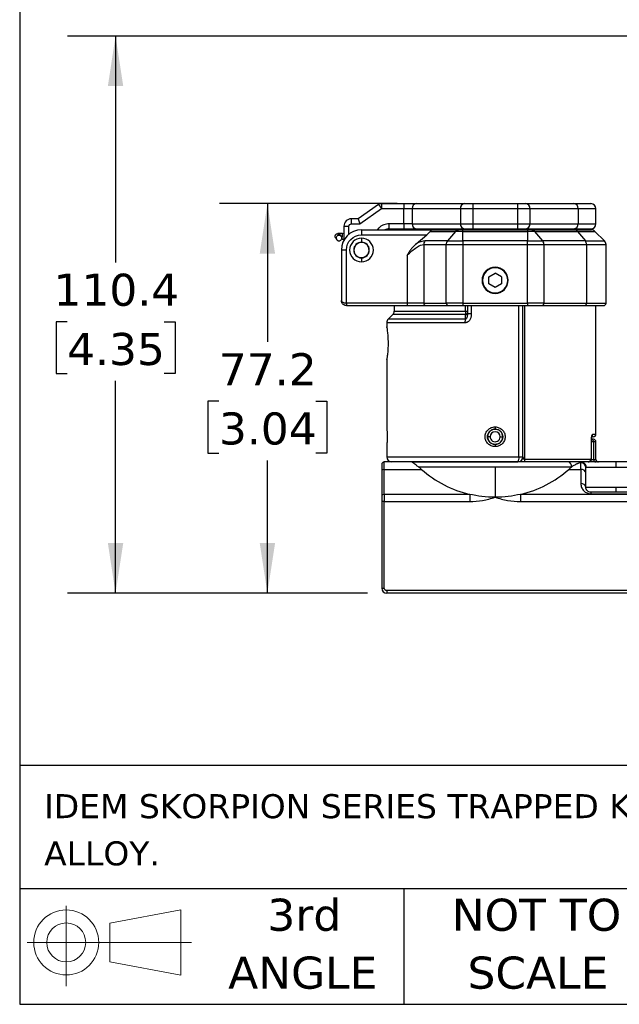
# Model space of a CAD drawing. Header units: millimetres. Extents: x 19 to 819, y 19 to 629.
# Tile 1 of 70: x 19 to 138, y 19 to 214. Entities that reach past the tile are written whole.
import ezdxf

# ---------------------------------------------------------------- set-up
doc = ezdxf.new("R2010")
doc.units = ezdxf.units.MM
doc.header["$LTSCALE"] = 3
doc.linetypes.add('SLD-Solid', pattern=[0])
doc.layers.add('DIMENSIONS', color=140, linetype='SLD-Solid', lineweight=25)
doc.layers.add('TEXT', color=140, linetype='SLD-Solid', lineweight=25)
doc.styles.add('SLDTEXTSTYLE0', font='VERDANA.TTF')
doc.dimstyles.new('SLDDIMSTYLE4', dxfattribs={"dimtxt": 6.474023, "dimasz": 9.906, "dimexe": 0, "dimexo": 0.0625, "dimgap": 1.618506, "dimtad": 0, "dimtih": 1, "dimtoh": 1, "dimrnd": 1e-09, "dimzin": 12, "dimdsep": 46, "dimtxsty": 'SLDTEXTSTYLE0', "dimsah": 1, "dimcen": 0.09, "dimadec": 0, "dimazin": 3, "dimtfac": 1, "dimtofl": 0, "dimtmove": 0, "dimatfit": 3, "dimfxl": 0, "dimfrac": 2, "dimtolj": 1, "dimtzin": 12, "dimarcsym": 0})

# ---------------------------------------------------------------- blocks, each defined once
blk = doc.blocks.new('Block11')
at = {"color": 7, "linetype": 'SLD-Solid', "lineweight": 18}
for p, q in [((7.77, 15.93), (7.77, 0)), ((16.44, 12.5), (30.53, 15.1)), ((30.53, 15.1), (30.53, 2.19)), ((16.44, 4.79), (16.44, 12.5)), ((0, 8.65), (32.62, 8.65)), ((16.44, 4.79), (30.53, 2.19))]:
    blk.add_line(p, q, dxfattribs=at)
for radius in [6.45, 3.86]:
    blk.add_circle((7.77, 8.65), radius, dxfattribs=at)
blk = doc.blocks.new('Block12')
at = {"color": 7, "linetype": 'Continuous'}
blk.add_blockref('Block11', (0, 0), dxfattribs=at)
blk = doc.blocks.new('SW_NOTE_0')
at = {"layer": 'TEXT', "color": 0, "attachment_point": 1, "style": 'SLDTEXTSTYLE0'}
for s, insert, char_height in [('IDEM SKORPION SERIES TRAPPED KEY INTERLOCK SYSTEM, ROTARY KEY, 2 GATES, PARTIAL BODY, A103 CODED, DIE-CAST ALUMINUM ', (0, 6.05), 4.7625), ('ALLOY.', (0, -3.3), 4.763)]:
    blk.add_mtext(s, dxfattribs=dict(at, insert=insert, char_height=char_height))
blk = doc.blocks.new('SW_NOTE_0_4')
at = {"layer": 'TEXT', "color": 0, "char_height": 6.35, "attachment_point": 2, "style": 'SLDTEXTSTYLE0'}
for s, insert in [('NOT TO', (15.78, 8.07)), ('SCALE', (16.06, -3.4))]:
    blk.add_mtext(s, dxfattribs=dict(at, insert=insert))
blk = doc.blocks.new('SW_NOTE_0_5')
at = {"layer": 'TEXT', "color": 0, "char_height": 6.35, "attachment_point": 2, "style": 'SLDTEXTSTYLE0'}
for s, insert in [('3rd', (6.95, 8.07)), ('ANGLE', (6.65, -3.4))]:
    blk.add_mtext(s, dxfattribs=dict(at, insert=insert))
blk = doc.blocks.new('_D_6')
at = {"layer": 'DIMENSIONS'}
for p, q in [((217.24, 210.94), (28.54, 210.94)), ((38.06, 210.94), (38.06, 166.06)), ((28.45, 154.33), (26.27, 154.33)), ((26.27, 154.33), (26.27, 144.04)), ((47.68, 154.33), (49.86, 154.33)), ((49.86, 154.33), (49.86, 144.04)), ((26.27, 144.04), (28.45, 144.04)), ((38.06, 100.53), (38.06, 142.59)), ((49.86, 144.04), (47.68, 144.04)), ((88.03, 100.53), (28.54, 100.53))]:
    blk.add_line(p, q, dxfattribs=at)
for points in [[(38.06, 210.94), (36.54, 201.03), (39.59, 201.03)], [(38.06, 100.53), (39.59, 110.44), (36.54, 110.44)]]:
    blk.add_solid(points, dxfattribs=at)
at = {"layer": 'DIMENSIONS', "char_height": 6.35, "attachment_point": 1, "style": 'SLDTEXTSTYLE0'}
for s, insert in [('110.4', (25.75, 163.84)), ('4.35', (28.45, 152.1))]:
    blk.add_mtext(s, dxfattribs=dict(at, insert=insert))
blk = doc.blocks.new('_D_8')
at = {"layer": 'DIMENSIONS'}
for p, q in [((93.9, 177.73), (58.65, 177.73)), ((68.18, 177.73), (68.18, 150.31)), ((58.56, 138.58), (56.39, 138.58)), ((56.39, 138.58), (56.39, 128.29)), ((77.8, 138.58), (79.97, 138.58)), ((79.97, 138.58), (79.97, 128.29)), ((56.39, 128.29), (58.56, 128.29)), ((68.18, 100.53), (68.18, 126.84)), ((79.97, 128.29), (77.8, 128.29)), ((88.03, 100.53), (58.65, 100.53))]:
    blk.add_line(p, q, dxfattribs=at)
for points in [[(68.18, 177.73), (66.66, 167.82), (69.7, 167.82)], [(68.18, 100.53), (69.7, 110.44), (66.66, 110.44)]]:
    blk.add_solid(points, dxfattribs=at)
at = {"layer": 'DIMENSIONS', "char_height": 6.35, "attachment_point": 1, "style": 'SLDTEXTSTYLE0'}
for s, insert in [('77.2', (58.56, 148.09)), ('3.04', (58.56, 136.35))]:
    blk.add_mtext(s, dxfattribs=dict(at, insert=insert))

msp = doc.modelspace()

# ---------------------------------------------------------------- linework, layer by layer
for p, q in [((90.7994, 177.7298), (90.7994, 176.7298)), ((90.7994, 177.7298), (95.2395, 177.7298)), ((95.2395, 177.7298), (95.2395, 176.7298)), ((97.7116, 177.7298), (107.2716, 177.7298)), ((108.917, 177.7298), (108.917, 176.7298)), ((108.917, 177.7298), (117.7697, 177.7298)), ((117.7697, 177.7298), (117.7697, 176.7298)), ((119.4152, 177.7298), (128.9751, 177.7298)), ((90.2258, 177.5489), (86.1997, 174.7298)), ((86.515, 173.7298), (90.7994, 176.7298)), ((90.2258, 177.5489), (90.7994, 176.7298)), ((90.7994, 176.7298), (95.2395, 176.7298)), ((95.2395, 176.7298), (96.8853, 176.7298)), ((95.2395, 173.7298), (95.2395, 176.7298)), ((96.8853, 176.7298), (96.8889, 176.7298)), ((96.8853, 176.7298), (96.8853, 173.7298)), ((96.8889, 176.7298), (106.4488, 176.7298)), ((96.8889, 176.7298), (96.8889, 173.7298)), ((106.4488, 176.7298), (108.917, 176.7298)), ((106.4488, 176.7298), (106.4488, 173.7298)), ((108.917, 176.7298), (117.7697, 176.7298)), ((108.917, 176.7298), (108.917, 173.7298)), ((117.7697, 176.7298), (120.2379, 176.7298)), ((117.7697, 176.7298), (117.7697, 173.7298)), ((120.2379, 176.7298), (120.2379, 173.7298)), ((120.2379, 176.7298), (129.7979, 176.7298)), ((129.7979, 176.7298), (129.7979, 173.7298)), ((129.7979, 176.7298), (133.3434, 176.7298)), ((133.3434, 173.7298), (133.3434, 176.7298)), ((84.8434, 173.7298), (84.8434, 174.7298)), ((86.1997, 174.7298), (84.8434, 174.7298)), ((84.8434, 173.7298), (86.515, 173.7298)), ((86.1997, 174.7298), (86.515, 173.7298)), ((95.2395, 173.7298), (92.3434, 173.7298)), ((92.3434, 172.7298), (92.3434, 173.7298)), ((96.8853, 173.7298), (95.2395, 173.7298)), ((95.2395, 173.7298), (95.2395, 172.7298)), ((96.8853, 173.7298), (96.8889, 173.7298)), ((96.8889, 173.7298), (106.4488, 173.7298)), ((106.4488, 173.7298), (108.917, 173.7298)), ((108.917, 173.7298), (108.917, 172.7298)), ((108.917, 173.7298), (117.7697, 173.7298)), ((117.7697, 173.7298), (117.7697, 172.7298)), ((117.7697, 173.7298), (120.2379, 173.7298)), ((120.2379, 173.7298), (129.7979, 173.7298)), ((129.7979, 173.7298), (133.3434, 173.7298)), ((82.1513, 171.7798), (82.3695, 171.4426)), ((83.3434, 171.7609), (83.0545, 171.7794)), ((83.3434, 173.2298), (83.3434, 170.4663)), ((83.3434, 173.2298), (84.3434, 173.2298)), ((84.3434, 171.6523), (84.3434, 173.2298)), ((86.8434, 172.5298), (86.8434, 171.5298)), ((86.8434, 172.5298), (100.8314, 172.5298)), ((92.3434, 172.7298), (95.2395, 172.7298)), ((97.7116, 172.7298), (107.2716, 172.7298)), ((100.459, 172.2369), (105.4716, 172.2369)), ((100.8314, 172.5298), (106.0547, 172.5298)), ((105.4716, 172.2369), (103.8931, 170.3227)), ((106.9501, 172.2369), (105.4716, 172.2369)), ((106.9501, 172.2369), (106.9501, 172.5298)), ((106.9501, 172.5298), (119.7366, 172.5298)), ((106.9501, 170.3227), (106.9501, 172.2369)), ((106.9501, 172.2369), (119.7366, 172.2369)), ((108.917, 172.7298), (117.7697, 172.7298)), ((119.4152, 172.7298), (128.9751, 172.7298)), ((119.7366, 172.5298), (119.7366, 172.2369)), ((119.7366, 172.2369), (119.7366, 170.3227)), ((121.2151, 172.2369), (119.7366, 172.2369)), ((120.632, 172.5298), (129.0819, 172.5298)), ((122.7936, 170.3227), (121.2151, 172.2369)), ((121.2151, 172.2369), (129.665, 172.2369)), ((129.665, 172.2369), (131.2435, 170.3227)), ((129.665, 172.2369), (133.1363, 172.2369)), ((135.0505, 170.3227), (133.1363, 172.2369)), ((81.6985, 170.9428), (81.9227, 170.5962)), ((82.8453, 171.1953), (82.6348, 171.5206)), ((82.8903, 170.7092), (82.9966, 170.703)), ((82.984, 170.6817), (83.3434, 170.6586)), ((86.8434, 171.5298), (99.8024, 171.5298)), ((86.8434, 170.8798), (86.8434, 170.0798)), ((97.6684, 169.77), (99.8024, 171.5298)), ((103.8931, 170.3227), (99.4167, 170.3227)), ((103.8931, 170.3227), (106.9501, 170.3227)), ((106.9501, 170.3227), (106.9501, 169.6155)), ((119.7366, 170.3227), (106.9501, 170.3227)), ((119.7366, 169.6155), (119.7366, 170.3227)), ((119.7366, 170.3227), (122.7936, 170.3227)), ((131.2435, 170.3227), (122.7936, 170.3227)), ((131.2435, 170.3227), (135.0505, 170.3227)), ((82.8434, 168.5298), (82.8434, 158.5298)), ((83.8434, 168.5298), (82.8434, 168.5298)), ((83.8434, 158.0298), (83.8434, 168.5298)), ((99.1751, 169.6155), (103.6516, 169.6155)), ((99.1751, 169.6155), (99.1751, 158.0298)), ((103.6516, 169.6155), (106.9501, 169.6155)), ((103.6516, 158.0298), (103.6516, 169.6155)), ((106.9501, 169.6155), (119.7366, 169.6155)), ((106.9501, 169.6155), (106.9501, 158.0298)), ((119.7366, 158.0298), (119.7366, 169.6155)), ((119.7366, 169.6155), (123.0351, 169.6155)), ((123.0351, 169.6155), (123.0351, 158.0298)), ((123.0351, 169.6155), (131.485, 169.6155)), ((131.485, 169.6155), (131.485, 158.0298)), ((131.485, 169.6155), (135.3434, 169.6155)), ((135.3434, 158.0298), (135.3434, 169.6155)), ((86.8434, 166.9798), (86.8434, 166.1798)), ((95.8767, 167.444), (95.8767, 158.0298)), ((112.0934, 163.2515), (113.3434, 163.9731)), ((113.3434, 165.0298), (113.3434, 165.1298)), ((114.5934, 163.2515), (113.3434, 163.9731)), ((112.0934, 161.8081), (112.0934, 163.2515)), ((114.5934, 163.2515), (114.5934, 161.8081)), ((113.3434, 161.0864), (112.0934, 161.8081)), ((114.5934, 161.8081), (113.3434, 161.0864)), ((113.3434, 159.9298), (113.3434, 160.0298)), ((95.8767, 158.0298), (83.8434, 158.0298)), ((83.8434, 158.0298), (83.8434, 157.5298)), ((83.8434, 157.5298), (95.8767, 157.5298)), ((93.3434, 157.5298), (93.3434, 156.444)), ((93.3434, 156.444), (107.4897, 156.444)), ((99.1751, 158.0298), (95.8767, 158.0298)), ((95.8767, 158.0298), (95.8767, 157.5298)), ((99.1751, 158.0298), (103.6516, 158.0298)), ((99.5874, 157.5298), (104.0639, 157.5298)), ((106.9501, 158.0298), (103.6516, 158.0298)), ((106.9501, 158.0298), (106.9501, 157.5298)), ((106.9501, 158.0298), (119.7366, 158.0298)), ((106.9501, 157.5298), (119.7366, 157.5298)), ((107.4897, 156.444), (107.4897, 157.5298)), ((107.4897, 156.444), (107.8434, 156.444)), ((107.8434, 157.5298), (107.8434, 155.8563)), ((108.6239, 157.5298), (108.6239, 155.8563)), ((118.0629, 127.5298), (118.0629, 157.5298)), ((118.8434, 127.5298), (118.8434, 157.5298)), ((119.197, 157.5298), (119.197, 127.0298)), ((123.0351, 158.0298), (119.7366, 158.0298)), ((119.7366, 158.0298), (119.7366, 157.5298)), ((122.6228, 157.5298), (131.0727, 157.5298)), ((123.0351, 158.0298), (131.485, 158.0298)), ((131.485, 158.0298), (135.3434, 158.0298)), ((133.3434, 132.0298), (133.3434, 157.5298)), ((92.1363, 154.8227), (93.0505, 155.7369)), ((107.4418, 154.8227), (92.1363, 154.8227)), ((107.4461, 155.7369), (93.0505, 155.7369)), ((107.4418, 154.8227), (107.4461, 155.7369)), ((108.6239, 155.8563), (107.8434, 155.8563)), ((91.8434, 154.1155), (91.8434, 153.2686)), ((107.3603, 154.1155), (91.8434, 154.1155)), ((91.8434, 146.7903), (91.8434, 133.5072)), ((91.8573, 146.8189), (91.8528, 146.7903)), ((91.8661, 146.8916), (91.8646, 146.8708)), ((113.3455, 133.474), (113.345, 133.0548)), ((111.8438, 131.5639), (112.3436, 131.5525)), ((114.3431, 131.507), (114.843, 131.4957)), ((132.4541, 127.5298), (132.4541, 131.0298)), ((132.4541, 131.0298), (132.4763, 131.0298)), ((132.4763, 127.5298), (132.4763, 131.0298)), ((132.7409, 132.0298), (133.3434, 132.0298)), ((91.8434, 129.5524), (91.8434, 127.5298)), ((113.3434, 130.0048), (113.3434, 129.5855)), ((132.8626, 130.5298), (132.4763, 130.5298)), ((132.8626, 130.5298), (132.8626, 127.0298)), ((133.3434, 130.5298), (132.8626, 130.5298)), ((133.3434, 127.0298), (133.3434, 130.5298)), ((91.8434, 127.5298), (118.0629, 127.5298)), ((118.0629, 127.5298), (118.8434, 127.5298)), ((132.2883, 127.0298), (119.197, 127.0298)), ((132.3746, 127.0298), (132.8626, 127.0298)), ((132.3746, 126.5298), (132.3746, 126.9686)), ((132.4763, 127.5298), (132.4541, 127.5298)), ((132.8626, 127.0298), (133.3434, 127.0298)), ((91.3434, 125.0653), (91.3434, 126.5298)), ((96.7952, 126.5298), (91.3434, 126.5298)), ((91.3434, 125.0653), (98.7515, 125.0653)), ((91.3434, 120.1155), (91.3434, 125.0653)), ((113.3434, 125.5298), (98.1688, 125.5298)), ((113.3434, 125.5298), (113.3434, 119.5298)), ((128.518, 125.5298), (113.3434, 125.5298)), ((127.9352, 125.0653), (130.3434, 125.0653)), ((130.3434, 125.0653), (130.3434, 126.3472)), ((130.3434, 125.0653), (130.3434, 122.2369)), ((131.3643, 125.5298), (137.3434, 125.5298)), ((137.3434, 125.5298), (137.3434, 126.5298)), ((137.3434, 125.5298), (143.2727, 125.5298)), ((90.8434, 124.7117), (90.8434, 119.762)), ((131.3434, 121.5298), (131.3434, 124.3582)), ((131.3434, 121.5298), (137.3434, 121.5298)), ((137.3434, 121.5298), (143.3434, 121.5298)), ((137.3434, 120.5298), (137.3434, 121.5298)), ((91.3434, 120.1155), (91.3434, 118.7013)), ((108.3004, 120.1155), (91.3434, 120.1155)), ((108.3004, 120.1155), (108.3004, 118.7013)), ((118.3863, 120.1155), (118.3863, 118.7013)), ((147.3434, 120.1155), (118.3863, 120.1155)), ((132.3434, 120.5298), (132.3434, 120.2369)), ((142.3434, 120.5298), (132.3434, 120.5298)), ((132.3434, 120.2369), (142.3434, 120.2369)), ((90.8434, 118.7013), (90.8434, 101.5298)), ((91.3434, 118.7013), (90.8434, 118.7013)), ((91.3434, 101.5298), (91.3434, 118.7013)), ((91.3434, 118.7013), (108.3004, 118.7013)), ((118.3863, 118.7013), (147.3434, 118.7013)), ((90.8434, 101.5298), (91.3434, 101.5298)), ((147.3434, 101.0298), (91.8434, 101.0298)), ((91.8434, 101.0298), (91.8434, 100.5298)), ((147.3434, 100.5298), (91.8434, 100.5298))]:
    msp.add_line(p, q)
at = {"flags": 128}
for points in [[(91.8715, 153.1495), (91.8626, 153.1834), (91.8573, 153.2406)], [(91.8573, 146.8189), (91.8626, 146.8761), (91.8661, 146.8917)], [(119.197, 127.0298), (119.1942, 126.9322), (119.1859, 126.8384), (119.1724, 126.752), (119.1542, 126.6762), (119.132, 126.614), (119.1067, 126.5678), (119.0792, 126.5394), (119.0507, 126.5298)]]:
    msp.add_lwpolyline(points, dxfattribs=at)
for centre, radius, start, end in [((90.7994, 176.7298), 1, 90, 125), ((97.8063, 176.8105), 0.9245, 96.089692, 185.008171), ((97.8098, 176.8105), 0.9244, 96.096969, 185.013061), ((107.3698, 176.8105), 0.9244, 96.096969, 185.013061), ((119.317, 176.8105), 0.9244, 354.986939, 83.903031), ((128.877, 176.8105), 0.9244, 354.986939, 83.903031), ((132.3434, 176.7298), 1, 0, 90), ((84.8434, 173.2298), 1.5, 90, 180), ((97.8063, 173.6491), 0.9245, 174.991829, 263.910308), ((97.8098, 173.649), 0.9244, 174.986939, 263.903031), ((107.3698, 173.649), 0.9244, 174.986939, 263.903031), ((119.317, 173.649), 0.9244, 276.096969, 5.013061), ((128.877, 173.649), 0.9244, 276.096969, 5.013061), ((132.3434, 173.7298), 1, 270, 0), ((86.8434, 168.5298), 4, 90, 180), ((79.9931, 171.425), 3.0819, 346.042816, 6.602943), ((92.3434, 170.7298), 2, 90, 115.841933), ((106.0715, 171.7695), 0.7604, 91.263552, 142.078017), ((120.6152, 171.7695), 0.7604, 37.921983, 88.736448), ((129.0651, 171.7695), 0.7604, 37.921983, 88.736448), ((132.4292, 171.5298), 1, 45, 90), ((86.8434, 168.5298), 2.35, 90, 270), ((86.8434, 168.5298), 1.55, 90, 180), ((86.8434, 168.5298), 1.5, 339.038798, 159.038798), ((86.8434, 168.5298), 2.35, 270, 90), ((86.8434, 168.5298), 1.55, 0, 90), ((100.2905, 169.6294), 1.1155, 141.572622, 180.710279), ((104.767, 169.6294), 1.1155, 141.572622, 180.710279), ((121.9198, 169.6294), 1.1155, 359.289721, 38.427378), ((130.3696, 169.6294), 1.1155, 359.289721, 38.427378), ((134.3434, 169.6155), 1, 0, 45), ((86.8434, 168.5298), 1.55, 180, 270), ((86.8434, 168.5298), 1.5, 159.038798, 339.038798), ((86.8434, 168.5298), 1.55, 270, 0), ((113.3434, 162.5298), 2.6, 90, 270), ((113.3434, 162.5298), 2.5, 90, 270), ((113.3434, 162.5298), 2.6, 270, 90), ((113.3434, 162.5298), 2.5, 270, 90), ((92.3434, 156.444), 1, 315, 0), ((99.6359, 157.9898), 0.4626, 175.038982, 263.980314), ((104.1124, 157.9898), 0.4626, 175.038982, 263.980314), ((122.5743, 157.9898), 0.4626, 276.019686, 4.961018), ((131.0242, 157.9898), 0.4626, 276.019686, 4.961018), ((134.8434, 158.0298), 0.5, 270, 0), ((92.8434, 154.1155), 1, 135, 180), ((110.1224, 154.1554), 2.7624, 166.022286, 180.82687), ((107.4337, 156.1507), 0.4141, 271.715045, 351.622555), ((113.3434, 131.5298), 1.5, 358.697365, 178.697365), ((113.3434, 131.5298), 1.525, 89.937656, 90), ((113.3434, 131.5298), 1.5, 178.697365, 358.697365), ((113.3434, 131.5298), 1, 178.697365, 358.697365), ((113.3434, 131.5298), 1, 358.697365, 178.697365), ((132.2383, 132.0267), 0.5027, 304.053976, 0.352842), ((132.8434, 132.0298), 0.5, 270, 0), ((132.8434, 130.5298), 0.5, 360, 90), ((92.8434, 127.5298), 1, 180, 270), ((116.7594, 127.2918), 1.3251, 324.893249, 10.345237), ((117.8434, 127.5298), 1, 270, 0), ((131.8011, 127.0169), 0.4873, 271.593965, 1.509854), ((133.3566, 127.0238), 0.4941, 179.311447, 269.294486), ((133.8434, 127.0298), 0.5, 180, 270), ((91.3434, 126.0298), 0.5, 90, 180), ((91.2809, 124.6234), 0.4463, 81.950533, 168.578246), ((113.3434, 141.5298), 22, 228.450659, 256.748522), ((113.3434, 141.5298), 22, 283.251478, 311.549341), ((127.6382, 125.6608), 0.8895, 351.526901, 77.665467), ((130.3613, 125.3651), 0.9823, 1.085264, 91.04563), ((130.4684, 124.1814), 0.8927, 11.421754, 98.049467), ((130.3497, 125.4249), 0.9976, 1.096009, 90.110432), ((130.4684, 121.353), 0.8927, 11.421754, 98.049467), ((91.2809, 119.6736), 0.4463, 81.950533, 168.578246), ((91.8434, 101.5298), 1, 180, 270)]:
    msp.add_arc(centre, radius, start, end)
for centre, major_axis, ratio, start_param, end_param in [((99.1164, 171.5298), (1.3737, 0.9404), 0.24752939, 5.05933433, 5.84473249), ((100.8314, 171.5298), (0, 1), 0.52668166, 0, 0.78539816)]:
    msp.add_ellipse(centre, major_axis=major_axis, ratio=ratio, start_param=start_param, end_param=end_param)
for points, knots in [([(95.2395, 177.7298), (95.2991, 177.7298), (95.4181, 177.7298), (95.5958, 177.7298), (95.7724, 177.7298), (96.0088, 177.7298), (96.3008, 177.7298), (96.6368, 177.7298), (96.9523, 177.7298), (97.2383, 177.7298), (97.4953, 177.7298), (97.6372, 177.7298), (97.7082, 177.7298)], [0, 0, 0, 0, 0.06167221, 0.12314747, 0.18464485, 0.24638315, 0.37312957, 0.50005391, 0.62680034, 0.75372469, 0.87681825, 1, 1, 1, 1]), ([(107.2716, 177.7298), (107.2947, 177.7298), (107.3409, 177.7298), (107.4172, 177.7298), (107.4986, 177.7298), (107.6155, 177.7298), (107.7754, 177.7298), (107.9855, 177.7298), (108.2096, 177.7298), (108.442, 177.7298), (108.679, 177.7298), (108.8377, 177.7298), (108.917, 177.7298)], [0, 0, 0, 0, 0.061656, 0.12312638, 0.18462994, 0.24638515, 0.37308584, 0.50005352, 0.62675422, 0.75372191, 0.8767948, 1, 1, 1, 1]), ([(117.7697, 177.7298), (117.8094, 177.7298), (117.8887, 177.7298), (118.0072, 177.7298), (118.1249, 177.7298), (118.2824, 177.7298), (118.477, 177.7298), (118.7009, 177.7298), (118.9113, 177.7298), (119.1018, 177.7298), (119.2732, 177.7298), (119.3678, 177.7298), (119.4152, 177.7298)], [0, 0, 0, 0, 0.061656, 0.12312638, 0.18462994, 0.24638515, 0.37308584, 0.50005352, 0.62675422, 0.75372191, 0.8767948, 1, 1, 1, 1]), ([(128.9751, 177.7298), (129.0492, 177.7298), (129.1972, 177.7298), (129.4105, 177.7298), (129.6173, 177.7298), (129.8169, 177.7298), (130.0095, 177.7298), (130.1951, 177.7298), (130.5292, 177.7298), (130.9731, 177.7298), (131.4621, 177.7298), (131.8506, 177.7298), (132.0858, 177.7298), (132.219, 177.7298), (132.2904, 177.7298), (132.3351, 177.7298), (132.3406, 177.7298), (132.3434, 177.7298)], [0, 0, 0, 0, 0.03431409, 0.06859315, 0.10285191, 0.13710512, 0.17136755, 0.20565392, 0.23997897, 0.36412549, 0.48831748, 0.61543329, 0.74259566, 0.80697789, 0.87127428, 0.93558246, 1, 1, 1, 1]), ([(92.3434, 173.7298), (91.9657, 173.6898), (91.3826, 173.6282), (90.6867, 173.252), (90.2513, 172.9136), (90.0437, 172.6402), (89.9599, 172.5298)], [0, 0, 0, 0, 0.40698663, 0.628326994, 0.849861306, 1, 1, 1, 1]), ([(81.7036, 170.9456), (81.6819, 170.9792), (81.6274, 171.064), (81.6003, 171.2273), (81.6242, 171.405), (81.7022, 171.5579), (81.8256, 171.6829), (81.9803, 171.7643), (82.0988, 171.7751), (82.1513, 171.7798)], [0, 0, 0, 0, 0.10187647, 0.25655725, 0.41096412, 0.55802359, 0.69233634, 0.86369594, 1, 1, 1, 1]), ([(83.0545, 171.7794), (82.9843, 171.7835), (82.843, 171.7918), (82.6299, 171.7984), (82.4417, 171.7996), (82.2628, 171.794), (82.1883, 171.7845), (82.1513, 171.7798)], [0, 0, 0, 0, 0.18312902, 0.36854205, 0.56309955, 0.78282501, 1, 1, 1, 1]), ([(82.1513, 171.7798), (82.2042, 171.7761), (82.3239, 171.7676), (82.4801, 171.6872), (82.5895, 171.5951), (82.6233, 171.5306), (82.6324, 171.5131)], [0, 0, 0, 0, 0.27625954, 0.62452184, 0.89780146, 1, 1, 1, 1]), ([(129.0819, 172.5298), (129.1555, 172.5298), (129.3027, 172.5298), (129.5149, 172.5298), (129.7205, 172.5298), (129.919, 172.5298), (130.1105, 172.5298), (130.295, 172.5298), (130.6271, 172.5298), (131.0682, 172.5298), (131.554, 172.5298), (131.9398, 172.5298), (132.1734, 172.5298), (132.3057, 172.5298), (132.3766, 172.5298), (132.4209, 172.5298), (132.4264, 172.5298), (132.4292, 172.5298)], [0, 0, 0, 0, 0.03432957, 0.06862448, 0.10289931, 0.13716867, 0.17144717, 0.20574941, 0.24008997, 0.36424676, 0.48844914, 0.61554124, 0.74268001, 0.80704053, 0.8713164, 0.93560409, 1, 1, 1, 1]), ([(82.3695, 171.4426), (82.3238, 171.4411), (82.2722, 171.4338), (82.1607, 171.3975), (82.1006, 171.368), (81.9858, 171.2767), (81.9316, 171.2141), (81.8546, 171.0601), (81.8329, 170.9688), (81.8378, 170.7865), (81.8642, 170.6968), (81.9492, 170.5481), (82.0067, 170.4892), (82.1261, 170.4056), (82.1877, 170.3802), (82.3009, 170.3512), (82.3528, 170.3474), (82.3985, 170.3489)], [0, 0, 0, 0, 0.125, 0.125, 0.25, 0.25, 0.375, 0.375, 0.5, 0.5, 0.625, 0.625, 0.75, 0.75, 0.875, 0.875, 1, 1, 1, 1]), ([(82.3985, 170.3489), (82.4442, 170.3504), (82.4958, 170.3577), (82.6072, 170.3941), (82.6674, 170.4235), (82.7821, 170.5149), (82.8364, 170.5774), (82.9134, 170.7315), (82.935, 170.8228), (82.9302, 171.0051), (82.9037, 171.0948), (82.8187, 171.2435), (82.7612, 171.3023), (82.6419, 171.3859), (82.5803, 171.4113), (82.4671, 171.4403), (82.4152, 171.4441), (82.3695, 171.4426)], [0, 0, 0, 0, 0.125, 0.125, 0.25, 0.25, 0.375, 0.375, 0.5, 0.5, 0.625, 0.625, 0.75, 0.75, 0.875, 0.875, 1, 1, 1, 1]), ([(97.6684, 169.77), (97.6563, 169.7602), (97.6324, 169.7406), (97.5858, 169.7001), (97.5048, 169.6293), (97.3481, 169.4823), (97.0506, 169.1721), (96.6828, 168.7088), (96.2665, 168.0992), (96.0147, 167.676), (95.8767, 167.444)], [0, 0, 0, 0, 0.015867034, 0.031426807, 0.062768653, 0.125264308, 0.249861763, 0.499354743, 0.725584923, 1, 1, 1, 1]), ([(95.8767, 167.444), (96.5236, 168.1108), (97.1688, 168.663), (98.3125, 169.416), (98.8095, 169.6155), (99.1751, 169.6155)], [0, 0, 0, 0, 0.5, 0.5, 1, 1, 1, 1]), ([(82.8434, 158.5298), (82.8442, 158.5139), (82.8459, 158.4839), (82.8581, 158.4418), (82.8743, 158.4049), (82.8929, 158.3734), (82.9309, 158.321), (83.0026, 158.2529), (83.1325, 158.1733), (83.2875, 158.1103), (83.4651, 158.0644), (83.6524, 158.0353), (83.7805, 158.0316), (83.8434, 158.0298)], [0, 0, 0, 0, 0.06402329, 0.12126403, 0.17172199, 0.21539746, 0.25229164, 0.39329821, 0.51797715, 0.64663207, 0.76929137, 0.88677123, 1, 1, 1, 1]), ([(83.8434, 157.5298), (83.8122, 157.5306), (83.7494, 157.5323), (83.6553, 157.5462), (83.5616, 157.5686), (83.4693, 157.6006), (83.3793, 157.6421), (83.2928, 157.693), (83.2107, 157.7531), (83.1117, 157.8425), (83.0025, 157.9755), (82.9153, 158.1432), (82.8557, 158.3314), (82.8479, 158.4566), (82.8434, 158.5298)], [0, 0, 0, 0, 0.05619669, 0.11333413, 0.17153855, 0.23092938, 0.29161904, 0.35371291, 0.41730937, 0.48250001, 0.60710436, 0.74808135, 0.85289832, 1, 1, 1, 1]), ([(108.6239, 155.8563), (108.623, 155.8047), (108.6214, 155.7027), (108.608, 155.5515), (108.5864, 155.4039), (108.5446, 155.2062), (108.4688, 154.9671), (108.3318, 154.6949), (108.1516, 154.4566), (107.9589, 154.2972), (107.7881, 154.2047), (107.6499, 154.1541), (107.5063, 154.1215), (107.4089, 154.1175), (107.3603, 154.1155)], [0, 0, 0, 0, 0.06391407, 0.12657492, 0.18821317, 0.24907106, 0.37735022, 0.49887356, 0.62762262, 0.74921384, 0.81168084, 0.87433385, 0.93722144, 1, 1, 1, 1]), ([(107.8434, 155.8563), (107.8434, 155.7266), (107.8367, 155.6003), (107.8073, 155.356), (107.7846, 155.2384), (107.7191, 155.0315), (107.6757, 154.9416), (107.5686, 154.8264), (107.5058, 154.8041), (107.4418, 154.8227)], [0, 0, 0, 0, 0.25, 0.25, 0.5, 0.5, 0.75, 0.75, 1, 1, 1, 1]), ([(91.8517, 153.2767), (91.8506, 153.2838), (91.8448, 153.3207), (91.9121, 152.8899), (92.0174, 152.032), (92.0896, 151.018), (92.1087, 150.1559), (92.102, 149.5011), (92.0758, 148.8661), (92.0205, 148.0901), (91.9244, 147.2582), (91.8796, 146.9653), (91.8573, 146.8189)], [0, 0, 0, 0, 0.03268239, 0.17068012, 0.30859837, 0.44644166, 0.5157629, 0.58505208, 0.65429735, 0.72385044, 0.86192173, 1, 1, 1, 1]), ([(91.8434, 133.5072), (91.8434, 133.5072), (91.8446, 133.4946), (91.8492, 133.4452), (91.8527, 133.4078), (91.8614, 133.3102), (91.8665, 133.2503), (91.8778, 133.1085), (91.8841, 133.0257), (91.8965, 132.8444), (91.9026, 132.7453), (91.9142, 132.5295), (91.9196, 132.4138), (91.9329, 132.0552), (91.9382, 131.7923), (91.9383, 131.4014), (91.937, 131.2691), (91.9322, 131.013), (91.9286, 130.8888), (91.9197, 130.6477), (91.9143, 130.5318), (91.9028, 130.3173), (91.8966, 130.2172), (91.8841, 130.0338), (91.878, 129.9527), (91.8666, 129.8108), (91.8614, 129.7496), (91.8527, 129.6519), (91.8493, 129.6151), (91.8446, 129.5652), (91.8434, 129.5524), (91.8434, 129.5524)], [0, 0, 0, 0, 0.0625, 0.0625, 0.125, 0.125, 0.1875, 0.1875, 0.25, 0.25, 0.3125, 0.3125, 0.375, 0.375, 0.5, 0.5, 0.5625, 0.5625, 0.625, 0.625, 0.6875, 0.6875, 0.75, 0.75, 0.8125, 0.8125, 0.875, 0.875, 0.9375, 0.9375, 1, 1, 1, 1]), ([(113.3434, 129.5855), (113.2135, 129.5855), (113.0856, 129.5979), (112.8338, 129.6464), (112.7087, 129.683), (112.4695, 129.779), (112.3559, 129.8379), (112.1403, 129.9772), (112.0378, 130.0585), (111.8536, 130.2369), (111.7707, 130.3344), (111.6241, 130.5465), (111.5611, 130.6605), (111.4099, 131.0135), (111.3564, 131.2723), (111.3562, 131.657), (111.3694, 131.7873), (111.4212, 132.0394), (111.4596, 132.1617), (111.5609, 132.3987), (111.6241, 132.5128), (111.7697, 132.7237), (111.8529, 132.822), (112.0392, 133.0023), (112.1397, 133.0819), (112.355, 133.2211), (112.471, 133.2812), (112.8294, 133.4247), (113.0857, 133.4743), (113.3455, 133.474)], [0, 0, 0, 0, 0.0625, 0.0625, 0.125, 0.125, 0.1875, 0.1875, 0.25, 0.25, 0.3125, 0.3125, 0.375, 0.375, 0.5, 0.5, 0.5625, 0.5625, 0.625, 0.625, 0.6875, 0.6875, 0.75, 0.75, 0.8125, 0.8125, 0.875, 0.875, 1, 1, 1, 1]), ([(113.3434, 130.0048), (113.2425, 130.0048), (113.1434, 130.0147), (112.9484, 130.0534), (112.8515, 130.0828), (112.6669, 130.1594), (112.5793, 130.2062), (112.4136, 130.3169), (112.3353, 130.3812), (112.1245, 130.592), (112.0109, 130.762), (111.8587, 131.1288), (111.8185, 131.3296), (111.8183, 131.6282), (111.8282, 131.7293), (111.8671, 131.9249), (111.8959, 132.02), (111.9723, 132.2048), (112.0199, 132.294), (112.1302, 132.4591), (112.1933, 132.5362), (112.3354, 132.6786), (112.4123, 132.7416), (112.5773, 132.8521), (112.6665, 132.9), (112.9433, 133.0149), (113.1417, 133.0548), (113.3434, 133.0548)], [0, 0, 0, 0, 0.0625, 0.0625, 0.125, 0.125, 0.1875, 0.1875, 0.25, 0.25, 0.375, 0.375, 0.5, 0.5, 0.5625, 0.5625, 0.625, 0.625, 0.6875, 0.6875, 0.75, 0.75, 0.8125, 0.8125, 0.875, 0.875, 1, 1, 1, 1]), ([(113.3455, 133.474), (113.4754, 133.4739), (113.6031, 133.4614), (113.8546, 133.4127), (113.9797, 133.376), (114.2186, 133.2798), (114.3321, 133.2209), (114.5474, 133.0816), (114.6498, 133.0002), (114.8338, 132.8219), (114.9166, 132.7244), (115.063, 132.5124), (115.1259, 132.3985), (115.2769, 132.0457), (115.3304, 131.787), (115.3306, 131.4026), (115.3174, 131.2725), (115.2656, 131.0205), (115.2274, 130.8983), (115.1262, 130.6615), (115.0631, 130.5474), (114.9177, 130.3366), (114.8346, 130.2384), (114.6485, 130.0581), (114.5481, 129.9784), (114.3332, 129.8392), (114.2173, 129.7791), (113.9786, 129.6832), (113.8558, 129.6471), (113.6034, 129.5981), (113.4732, 129.5855), (113.3434, 129.5855)], [0, 0, 0, 0, 0.0625, 0.0625, 0.125, 0.125, 0.1875, 0.1875, 0.25, 0.25, 0.3125, 0.3125, 0.375, 0.375, 0.5, 0.5, 0.5625, 0.5625, 0.625, 0.625, 0.6875, 0.6875, 0.75, 0.75, 0.8125, 0.8125, 0.875, 0.875, 0.9375, 0.9375, 1, 1, 1, 1]), ([(113.345, 133.0548), (113.4458, 133.0547), (113.5449, 133.0446), (113.7398, 133.0057), (113.8367, 132.9762), (114.0211, 132.8995), (114.1086, 132.8526), (114.2742, 132.7419), (114.3525, 132.6775), (114.563, 132.4666), (114.6764, 132.2966), (114.8283, 131.9298), (114.8683, 131.729), (114.8684, 131.4305), (114.8584, 131.3294), (114.8195, 131.1339), (114.7906, 131.0388), (114.7142, 130.8542), (114.6665, 130.7651), (114.5562, 130.6), (114.4932, 130.523), (114.351, 130.3807), (114.2741, 130.3177), (114.1092, 130.2073), (114.0201, 130.1595), (113.7433, 130.0446), (113.545, 130.0048), (113.3434, 130.0048)], [0, 0, 0, 0, 0.0625, 0.0625, 0.125, 0.125, 0.1875, 0.1875, 0.25, 0.25, 0.375, 0.375, 0.5, 0.5, 0.5625, 0.5625, 0.625, 0.625, 0.6875, 0.6875, 0.75, 0.75, 0.8125, 0.8125, 0.875, 0.875, 1, 1, 1, 1]), ([(132.4541, 131.0298), (132.4544, 131.0636), (132.455, 131.131), (132.46, 131.2309), (132.4679, 131.3286), (132.4825, 131.4539), (132.5073, 131.6007), (132.5461, 131.751), (132.591, 131.8736), (132.64, 131.962), (132.6909, 132.0194), (132.7242, 132.0263), (132.7409, 132.0298)], [0, 0, 0, 0, 0.06266969, 0.12477147, 0.18703898, 0.25020007, 0.37417617, 0.4998533, 0.62404809, 0.7495094, 0.87464875, 1, 1, 1, 1]), ([(132.4756, 131.0298), (132.4766, 131.0953), (132.4785, 131.222), (132.4934, 131.3804), (132.5051, 131.4897), (132.5112, 131.5462), (132.5041, 131.5564), (132.5024, 131.5588)], [0, 0, 0, 0, 0.25809526, 0.49950503, 0.7250273, 0.93523787, 1, 1, 1, 1]), ([(132.8434, 131.0298), (132.8271, 131.0298), (132.7994, 131.0298), (132.5711, 131.0298), (132.4763, 131.0298)], [0, 0, 0, 0, 0.58462569, 1, 1, 1, 1]), ([(132.4763, 131.009), (132.5052, 131.0048), (132.5973, 130.9911), (132.7272, 130.8899), (132.8407, 130.7267), (132.8553, 130.5954), (132.8626, 130.5298)], [0, 0, 0, 0, 0.13173436, 0.42115624, 0.71057812, 1, 1, 1, 1]), ([(132.8434, 131.5298), (132.8282, 131.5298), (132.8061, 131.5298), (132.5707, 131.5298), (132.4975, 131.5298)], [0, 0, 0, 0, 0.68877243, 1, 1, 1, 1]), ([(118.8434, 127.5298), (118.8434, 127.5296), (118.8436, 127.529), (118.8456, 127.523), (118.8518, 127.5056), (118.8622, 127.4762), (118.8742, 127.435), (118.8862, 127.3878), (118.9032, 127.3338), (118.9286, 127.2604), (118.9672, 127.1733), (119.0309, 127.0921), (119.1003, 127.047), (119.1578, 127.0315), (119.1867, 127.0302), (119.197, 127.0298)], [0, 0, 0, 0, 0.02386844, 0.06036159, 0.12061072, 0.18471325, 0.23392712, 0.32005461, 0.38690563, 0.46961573, 0.6344664, 0.77339578, 0.8920382, 0.96154942, 1, 1, 1, 1]), ([(132.0092, 126.5795), (132.0463, 126.591), (132.1688, 126.6291), (132.286, 126.7806), (132.3806, 126.9712), (132.4334, 127.145), (132.4677, 127.3358), (132.473, 127.4649), (132.4756, 127.5298)], [0, 0, 0, 0, 0.11912858, 0.39345297, 0.54048398, 0.69167966, 0.84521224, 1, 1, 1, 1]), ([(132.2883, 127.0298), (132.2955, 127.0305), (132.3101, 127.032), (132.3313, 127.0446), (132.3552, 127.0678), (132.3806, 127.1068), (132.4057, 127.1672), (132.4264, 127.2424), (132.4418, 127.3307), (132.4521, 127.4277), (132.4534, 127.4958), (132.4541, 127.5298)], [0, 0, 0, 0, 0.083944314, 0.167331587, 0.251349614, 0.377162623, 0.500571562, 0.625016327, 0.749835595, 0.87537342, 1, 1, 1, 1]), ([(96.7952, 126.5298), (96.811, 126.5289), (96.8421, 126.5271), (96.8913, 126.5129), (96.942, 126.4914), (96.9946, 126.4627), (97.049, 126.4279), (97.1052, 126.3879), (97.1631, 126.3437), (97.2225, 126.296), (97.3041, 126.2284), (97.4154, 126.1333), (97.5675, 126.0026), (97.7423, 125.8563), (97.9402, 125.6973), (98.0921, 125.586), (98.1688, 125.5298)], [0, 0, 0, 0, 0.06310368, 0.12438953, 0.18383297, 0.241409, 0.29709271, 0.35085977, 0.40268674, 0.45255145, 0.50043313, 0.59606806, 0.69390284, 0.79388506, 0.89594584, 1, 1, 1, 1]), ([(127.8282, 126.5298), (123.5373, 126.5298), (117.7179, 126.5298), (105.8968, 126.5298), (100.4438, 126.5298), (96.7952, 126.5298)], [0, 0, 0, 0, 0.5, 0.5, 1, 1, 1, 1]), ([(96.8774, 126.5298), (97.0281, 126.5298), (97.609, 126.5298), (98.8275, 126.5298), (100.509, 126.5298), (102.3599, 126.5298), (104.3595, 126.5298), (106.4893, 126.5298), (108.7258, 126.5298), (111.0212, 126.5298), (113.3264, 126.5298), (115.6159, 126.5298), (117.1009, 126.5298), (117.8434, 126.5298)], [0, 0, 0, 0, 0.03350636, 0.12918312, 0.22483749, 0.32051425, 0.41616862, 0.51430469, 0.61241878, 0.71055485, 0.80866894, 0.90433993, 1, 1, 1, 1]), ([(98.7515, 125.0653), (98.7085, 125.1029), (98.6193, 125.1808), (98.4789, 125.2958), (98.3278, 125.4142), (98.2229, 125.4904), (98.1688, 125.5298)], [0, 0, 0, 0, 0.22462771, 0.46616367, 0.72461829, 1, 1, 1, 1]), ([(130.3677, 126.5298), (129.9272, 126.5298), (129.4856, 126.5298), (128.8411, 126.5298), (128.6295, 126.5298), (128.2172, 126.5298), (128.0161, 126.5298), (127.8282, 126.5298)], [0, 0, 0, 0, 0.5, 0.5, 0.75, 0.75, 1, 1, 1, 1]), ([(130.3477, 126.4225), (130.2966, 126.4088), (130.1901, 126.3802), (130.0222, 126.326), (129.8403, 126.2595), (129.6442, 126.1784), (129.4605, 126.0934), (129.2363, 125.9803), (128.9975, 125.8461), (128.7385, 125.6838), (128.5861, 125.5773), (128.518, 125.5298)], [0, 0, 0, 0, 0.0857968, 0.17874481, 0.27884729, 0.38610682, 0.50052546, 0.57877325, 0.75070068, 0.88857723, 1, 1, 1, 1]), ([(130.3573, 126.5821), (130.364, 126.5772), (130.4219, 126.5347), (130.4956, 126.5321), (130.5607, 126.5298)], [0, 0, 0, 0, 0.116508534, 1, 1, 1, 1]), ([(130.6473, 126.4864), (130.6197, 126.4943), (130.5614, 126.5109), (130.4678, 126.5264), (130.4022, 126.5286), (130.3677, 126.5298)], [0, 0, 0, 0, 0.30127731, 0.63376458, 1, 1, 1, 1]), ([(137.3434, 126.5298), (135.5879, 126.5298), (133.8964, 126.5298), (131.3124, 126.5298), (130.514, 126.5298), (130.3677, 126.5298)], [0, 0, 0, 0, 0.5, 0.5, 1, 1, 1, 1]), ([(130.6473, 126.4864), (130.6798, 126.4755), (130.7451, 126.4535), (130.839, 126.4075), (130.9292, 126.3519), (131.0144, 126.2859), (131.0932, 126.21), (131.1637, 126.1257), (131.2309, 126.025), (131.2946, 125.8971), (131.3501, 125.7282), (131.3593, 125.5997), (131.3643, 125.5298)], [0, 0, 0, 0, 0.07998885, 0.16126847, 0.24385823, 0.32777496, 0.41303352, 0.4996473, 0.58484384, 0.69665853, 0.83505606, 1, 1, 1, 1]), ([(144.2609, 126.5298), (144.0053, 126.5298), (143.1674, 126.5298), (140.6301, 126.5298), (139.0142, 126.5298), (137.3434, 126.5298)], [0, 0, 0, 0, 0.5, 0.5, 1, 1, 1, 1]), ([(130.3434, 122.2369), (130.3434, 121.975), (130.3954, 121.7134), (130.5958, 121.2296), (130.744, 121.0078), (131.1143, 120.6375), (131.3361, 120.4893), (131.8199, 120.2889), (132.0815, 120.2369), (132.3434, 120.2369)], [0, 0, 0, 0, 0.25, 0.25, 0.5, 0.5, 0.75, 0.75, 1, 1, 1, 1]), ([(132.3434, 120.5298), (132.2124, 120.5298), (132.0816, 120.5558), (131.8398, 120.656), (131.7288, 120.7301), (131.5437, 120.9152), (131.4696, 121.0261), (131.3694, 121.268), (131.3434, 121.3988), (131.3434, 121.5298)], [0, 0, 0, 0, 0.25, 0.25, 0.5, 0.5, 0.75, 0.75, 1, 1, 1, 1]), ([(113.3434, 119.5298), (112.4447, 119.5298), (111.57, 119.5849), (109.8821, 119.7871), (109.0699, 119.9343), (108.3004, 120.1155)], [0, 0, 0, 0, 0.5, 0.5, 1, 1, 1, 1]), ([(108.3004, 118.7013), (109.1558, 118.7013), (110.0124, 118.7792), (111.6984, 119.0646), (112.5266, 119.2721), (113.3434, 119.5298)], [0, 0, 0, 0, 0.5, 0.5, 1, 1, 1, 1]), ([(113.3434, 119.5298), (114.161, 119.2718), (114.989, 119.0646), (116.6703, 118.7798), (117.5267, 118.7013), (118.3863, 118.7013)], [0, 0, 0, 0, 0.5, 0.5, 1, 1, 1, 1])]:
    msp.add_open_spline(points, degree=3, knots=knots)
for points in [[(84.3434, 173.2298), (84.3434, 173.5057), (84.5674, 173.7298), (84.8434, 173.7298)], [(95.2395, 172.7298), (96.2252, 172.7298), (97.1482, 172.7298), (97.7082, 172.7298)], [(106.9501, 172.5298), (106.5922, 172.5298), (106.2572, 172.5298), (106.0547, 172.5298)], [(107.2716, 172.7298), (107.645, 172.7298), (108.2601, 172.7298), (108.917, 172.7298)], [(117.7697, 172.7298), (118.4266, 172.7298), (119.0418, 172.7298), (119.4152, 172.7298)], [(120.632, 172.5298), (120.4295, 172.5298), (120.0945, 172.5298), (119.7366, 172.5298)], [(128.9751, 172.7298), (131.1685, 172.7298), (132.3434, 172.7298), (132.3434, 172.7298)], [(83.8434, 168.5298), (83.8434, 170.1855), (85.1876, 171.5298), (86.8434, 171.5298)], [(99.4167, 170.3227), (98.9692, 170.3227), (98.3645, 170.1315), (97.6684, 169.77)], [(95.8767, 157.5298), (97.36, 157.5298), (98.7484, 157.5298), (99.5874, 157.5298)], [(104.0639, 157.5298), (104.7166, 157.5298), (105.7964, 157.5298), (106.9501, 157.5298)], [(107.4897, 156.444), (107.4897, 156.1762), (107.4732, 155.9203), (107.4461, 155.7369)], [(119.7366, 157.5298), (120.8903, 157.5298), (121.9702, 157.5298), (122.6228, 157.5298)], [(131.0727, 157.5298), (133.5287, 157.5298), (134.8434, 157.5298), (134.8434, 157.5298)], [(90.8434, 126.0298), (90.8434, 126.0298), (90.8434, 125.5556), (90.8434, 124.7117)], [(127.9352, 125.0653), (128.1263, 125.2347), (128.321, 125.389), (128.518, 125.5298)], [(130.3477, 126.4225), (130.3448, 126.4007), (130.3434, 126.3756), (130.3434, 126.3472)], [(130.6473, 126.4864), (130.547, 126.4695), (130.4466, 126.4479), (130.3477, 126.4225)], [(131.3434, 125.3837), (131.3434, 125.4064), (131.3446, 125.4265), (131.3471, 125.444)], [(131.3434, 124.3582), (131.3434, 124.8458), (131.3434, 125.1991), (131.3434, 125.3837)], [(131.3471, 125.444), (131.3506, 125.468), (131.3563, 125.4971), (131.3642, 125.5298)], [(90.8434, 119.762), (90.8434, 119.4807), (90.8434, 119.0991), (90.8434, 118.7013)], [(118.3863, 120.1155), (116.8396, 119.7513), (115.1427, 119.5298), (113.3434, 119.5298)], [(91.8434, 101.0298), (91.5674, 101.0298), (91.3434, 101.2538), (91.3434, 101.5298)]]:
    msp.add_open_spline(points, degree=3)
at = {"layer": 'TEXT'}
for p, q in [((19.05, 628.65), (19.05, 19.05)), ((819.15, 66.3783), (19.05, 66.3783)), ((819.15, 41.91), (19.05, 41.91)), ((95.25, 41.91), (95.25, 19.05)), ((19.05, 19.05), (819.15, 19.05))]:
    msp.add_line(p, q, dxfattribs=at)

# ---------------------------------------------------------------- block references
for name, p in [('SW_NOTE_0', (23.8972, 54.6473)), ('SW_NOTE_0_5', (68.542, 31.9064)), ('SW_NOTE_0_4', (105.7715, 31.9064)), ('Block12', (20.5138, 22.6616))]:
    msp.add_blockref(name, p, dxfattribs=at)

# ---------------------------------------------------------------- dimensions: what is measured, and where the dimension line sits
at = {"layer": 'DIMENSIONS'}
for base, p1, picture, middle in [((38.0647, 100.5298), (221.0537, 210.9372), '_D_6', (38.0647, 154.3254)), ((68.1797, 100.5298), (97.7116, 177.7298), '_D_8', (68.1797, 138.5759))]:
    dim = msp.add_linear_dim(base=base, p1=p1, p2=(91.8434, 100.5298), angle=90, dimstyle='SLDDIMSTYLE4', dxfattribs=at)
    dim.commit()
    dim.dimension.update_dxf_attribs({"geometry": picture, "text_midpoint": middle, "dimtype": 160})

doc.saveas('drawing.dxf')
